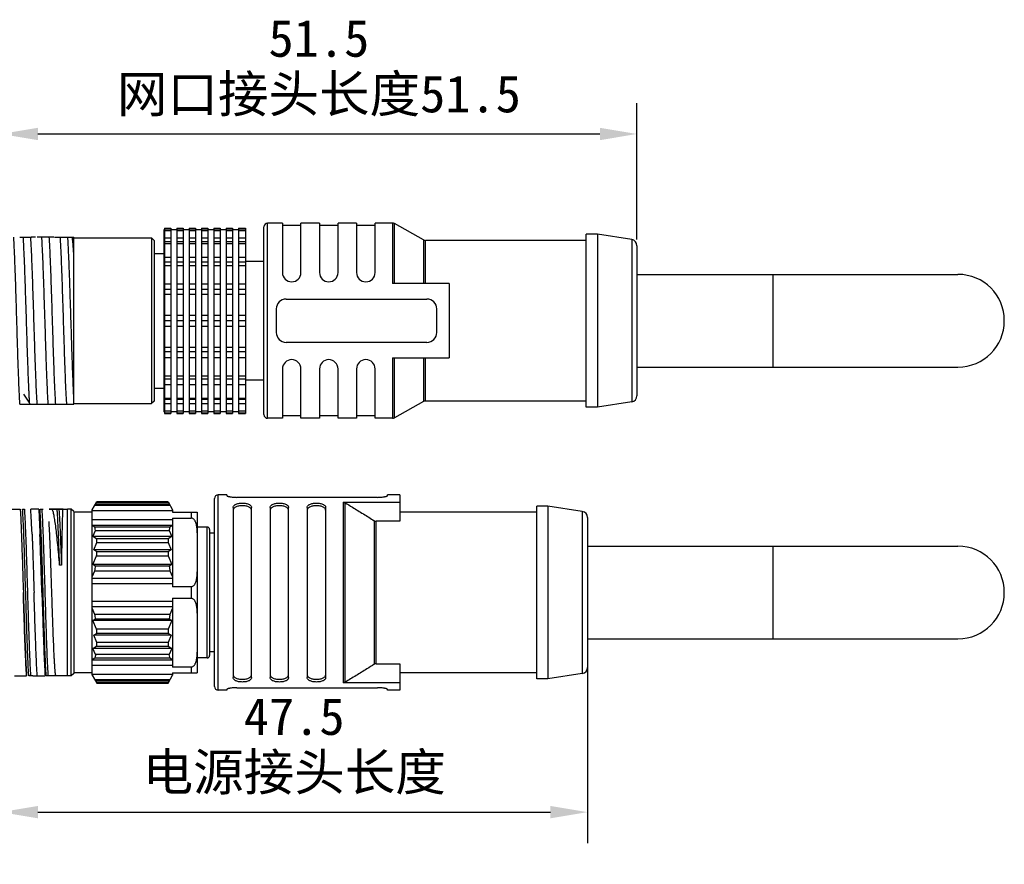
# Model space of a CAD drawing. Header units: millimetres. Extents: x 298 to 711, y 179 to 525.
# Tile 13 of 13: x 631 to 711, y 448 to 516. Entities that reach past the tile are written whole.
import ezdxf

# ---------------------------------------------------------------- set-up
doc = ezdxf.new("R2010")
doc.units = ezdxf.units.MM
doc.header["$LTSCALE"] = 32.67
doc.header["$PDMODE"] = 3
doc.header["$PDSIZE"] = 8
doc.layers.get('0').update_dxf_attribs({"linetype": 'CONTINUOUS'})
doc.layers.get('Defpoints').update_dxf_attribs({"linetype": 'CONTINUOUS'})
doc.layers.add('00_COMPONENTS', color=7, linetype='CONTINUOUS')
doc.layers.add('51__DRAFT_DIMS', color=7, linetype='CONTINUOUS')
doc.styles.get("Standard").update_dxf_attribs({"font": 'simfang.ttf'})
doc.dimstyles.new('DIMSTYLE_3', dxfattribs={"dimtxt": 3, "dimasz": 3, "dimexe": 2.5, "dimexo": 0.5, "dimgap": 0.75, "dimtad": 1, "dimdsep": 46, "dimtxsty": 'STANDARD', "dimblk": '_FILLED', "dimblk1": '_FILLED', "dimblk2": '_FILLED', "dimcen": 0.09, "dimclrt": 3, "dimazin": 2, "dimtp": 0.3, "dimtm": 0.3, "dimtfac": 1, "dimtofl": 0, "dimtmove": 0, "dimatfit": 3, "dimldrblk": '_FILLED', "dimfxl": 1, "dimtolj": 1, "dimarcsym": 0})

# ---------------------------------------------------------------- blocks, each defined once
blk = doc.blocks.new('_FILLED')
at = {"color": 0, "linetype": 'ByBlock'}
blk.add_solid([(0, 0), (-1, 0.167), (-1, -0.167)], dxfattribs=at)
blk = doc.blocks.new('*D33')
at = {"layer": '51__DRAFT_DIMS', "color": 0, "lineweight": -2}
for p, q in [((629.59, 509.242), (629.59, 504.242)), ((681.09, 498.198), (681.09, 509.242)), ((632.59, 506.742), (678.09, 506.742))]:
    blk.add_line(p, q, dxfattribs=at)
at = {"layer": 'Defpoints', "color": 0}
for p in [(629.59, 509.742), (681.09, 506.742), (681.09, 497.698)]:
    blk.add_point(p, dxfattribs=at)
at = {"layer": '51__DRAFT_DIMS', "color": 0, "linetype": 'ByBlock', "lineweight": -2, "xscale": 3, "yscale": 3, "zscale": 3, "rotation": 180}
blk.add_blockref('_FILLED', (629.59, 506.742), dxfattribs=at)
at = {"layer": '51__DRAFT_DIMS', "color": 0, "linetype": 'ByBlock', "lineweight": -2, "xscale": 3, "yscale": 3, "zscale": 3}
blk.add_blockref('_FILLED', (681.09, 506.742), dxfattribs=at)
at = {"layer": '51__DRAFT_DIMS', "insert": (655.34, 515.992), "char_height": 3, "attachment_point": 2, "line_spacing_factor": 0.9}
blk.add_mtext('\\A1;51.5\\P网口接头长度51.5', dxfattribs=at)
blk = doc.blocks.new('*D34')
at = {"layer": '51__DRAFT_DIMS', "color": 0, "lineweight": -2}
for p, q in [((677.09, 469.126), (677.09, 449.349)), ((629.59, 448.126), (629.59, 454.349)), ((632.59, 451.849), (674.09, 451.849))]:
    blk.add_line(p, q, dxfattribs=at)
at = {"layer": 'Defpoints', "color": 0}
for p in [(677.09, 469.626), (677.09, 451.849), (629.59, 447.626)]:
    blk.add_point(p, dxfattribs=at)
at = {"layer": '51__DRAFT_DIMS', "color": 0, "linetype": 'ByBlock', "lineweight": -2, "xscale": 3, "yscale": 3, "zscale": 3, "rotation": 180}
blk.add_blockref('_FILLED', (629.59, 451.849), dxfattribs=at)
at = {"layer": '51__DRAFT_DIMS', "color": 0, "linetype": 'ByBlock', "lineweight": -2, "xscale": 3, "yscale": 3, "zscale": 3}
blk.add_blockref('_FILLED', (677.09, 451.849), dxfattribs=at)
at = {"layer": '51__DRAFT_DIMS', "insert": (653.34, 461.099), "char_height": 3, "attachment_point": 2, "line_spacing_factor": 0.9}
blk.add_mtext('\\A1;47.5\\P电源接头长度', dxfattribs=at)

msp = doc.modelspace()

# ---------------------------------------------------------------- linework, layer by layer
at = {"layer": '00_COMPONENTS'}
for p, q in [((642.84, 499.126), (643.34, 499.126)), ((642.84, 499.126), (642.84, 484.126)), ((643.34, 499.126), (643.34, 484.126)), ((643.84, 499.126), (644.34, 499.126)), ((643.84, 499.126), (643.84, 484.126)), ((644.34, 499.126), (644.34, 484.126)), ((644.84, 499.126), (645.34, 499.126)), ((644.84, 499.126), (644.84, 484.126)), ((645.34, 499.126), (645.34, 484.126)), ((645.84, 499.126), (646.34, 499.126)), ((645.84, 499.126), (645.84, 484.126)), ((646.34, 499.126), (646.34, 484.126)), ((646.84, 499.126), (647.34, 499.126)), ((646.84, 499.126), (646.84, 484.126)), ((647.34, 499.126), (647.34, 484.126)), ((647.84, 499.126), (648.34, 499.126)), ((647.84, 499.126), (647.84, 484.126)), ((648.34, 499.126), (648.34, 484.126)), ((648.84, 499.126), (649.39, 499.126)), ((648.84, 499.126), (648.84, 484.126)), ((649.39, 499.126), (649.39, 484.126)), ((650.89, 484.026), (650.89, 499.226)), ((652.39, 499.526), (651.19, 499.526)), ((651.19, 483.726), (651.19, 499.526)), ((652.39, 499.526), (652.39, 495.526)), ((653.89, 499.326), (652.39, 499.326)), ((655.39, 499.526), (653.89, 499.526)), ((653.89, 495.526), (653.89, 499.526)), ((655.39, 499.526), (655.39, 495.526)), ((656.89, 499.326), (655.39, 499.326)), ((658.39, 499.526), (656.89, 499.526)), ((656.89, 495.526), (656.89, 499.526)), ((658.39, 499.526), (658.39, 495.526)), ((659.89, 499.326), (658.39, 499.326)), ((661.312, 499.526), (659.89, 499.526)), ((659.89, 495.526), (659.89, 499.526)), ((661.312, 499.526), (661.312, 494.626)), ((663.822, 498.164), (661.458, 499.487)), ((661.458, 494.626), (661.458, 499.487)), ((631.116, 498.376), (632.057, 498.376)), ((632.387, 498.376), (632.039, 498.376)), ((633.888, 498.376), (632.532, 498.376)), ((633.939, 498.376), (635.49, 498.376)), ((635.49, 484.876), (635.49, 498.376)), ((635.49, 498.326), (641.79, 498.326)), ((641.79, 498.326), (641.79, 484.926)), ((641.99, 498.126), (641.79, 498.326)), ((642.84, 498.992), (642.79, 498.992)), ((642.79, 498.992), (642.79, 484.26)), ((642.84, 499.077), (643.34, 499.077)), ((642.84, 498.92), (643.34, 498.92)), ((642.84, 498.334), (643.34, 498.334)), ((643.84, 498.992), (643.34, 498.992)), ((643.84, 499.077), (644.34, 499.077)), ((643.84, 498.92), (644.34, 498.92)), ((643.84, 498.334), (644.34, 498.334)), ((644.84, 498.992), (644.34, 498.992)), ((644.84, 499.077), (645.34, 499.077)), ((644.84, 498.92), (645.34, 498.92)), ((644.84, 498.334), (645.34, 498.334)), ((645.84, 498.992), (645.34, 498.992)), ((645.84, 499.077), (646.34, 499.077)), ((645.84, 498.92), (646.34, 498.92)), ((645.84, 498.334), (646.34, 498.334)), ((646.84, 498.992), (646.34, 498.992)), ((646.84, 499.077), (647.34, 499.077)), ((646.84, 498.92), (647.34, 498.92)), ((646.84, 498.334), (647.34, 498.334)), ((647.84, 498.992), (647.34, 498.992)), ((647.84, 499.077), (648.34, 499.077)), ((647.84, 498.92), (648.34, 498.92)), ((647.84, 498.334), (648.34, 498.334)), ((648.84, 498.992), (648.34, 498.992)), ((648.84, 499.077), (649.39, 499.077)), ((648.84, 498.92), (649.39, 498.92)), ((648.84, 498.334), (649.39, 498.334)), ((677.89, 498.626), (676.99, 498.626)), ((676.99, 484.626), (676.99, 498.626)), ((680.667, 498.192), (677.89, 498.626)), ((677.89, 498.626), (677.89, 484.626)), ((641.99, 498.126), (641.99, 485.126)), ((643.34, 498.005), (642.84, 498.005)), ((642.84, 497.884), (643.34, 497.884)), ((644.34, 498.005), (643.84, 498.005)), ((643.84, 497.884), (644.34, 497.884)), ((645.34, 498.005), (644.84, 498.005)), ((644.84, 497.884), (645.34, 497.884)), ((646.34, 498.005), (645.84, 498.005)), ((645.84, 497.884), (646.34, 497.884)), ((647.34, 498.005), (646.84, 498.005)), ((646.84, 497.884), (647.34, 497.884)), ((648.34, 498.005), (647.84, 498.005)), ((647.84, 497.884), (648.34, 497.884)), ((649.39, 498.005), (648.84, 498.005)), ((648.84, 497.884), (649.39, 497.884)), ((663.822, 498.164), (663.822, 494.626)), ((676.99, 498.126), (663.968, 498.126)), ((663.968, 494.626), (663.968, 498.126)), ((680.667, 498.192), (680.667, 485.06)), ((681.09, 497.698), (681.09, 485.554)), ((635.49, 496.964), (635.49, 496.972)), ((641.99, 497.076), (642.79, 497.076)), ((642.84, 496.782), (643.34, 496.782)), ((643.84, 496.782), (644.34, 496.782)), ((644.84, 496.782), (645.34, 496.782)), ((645.84, 496.782), (646.34, 496.782)), ((646.84, 496.782), (647.34, 496.782)), ((647.84, 496.782), (648.34, 496.782)), ((648.84, 496.782), (649.39, 496.782)), ((643.34, 496.36), (642.84, 496.36)), ((642.84, 496.093), (643.34, 496.093)), ((644.34, 496.36), (643.84, 496.36)), ((643.84, 496.093), (644.34, 496.093)), ((645.34, 496.36), (644.84, 496.36)), ((644.84, 496.093), (645.34, 496.093)), ((646.34, 496.36), (645.84, 496.36)), ((645.84, 496.093), (646.34, 496.093)), ((647.34, 496.36), (646.84, 496.36)), ((646.84, 496.093), (647.34, 496.093)), ((648.34, 496.36), (647.84, 496.36)), ((647.84, 496.093), (648.34, 496.093)), ((649.39, 496.36), (648.84, 496.36)), ((648.84, 496.093), (649.39, 496.093)), ((650.89, 496.426), (649.39, 496.426)), ((681.09, 495.376), (707.09, 495.376)), ((692.09, 495.376), (692.09, 487.876)), ((642.84, 494.609), (643.34, 494.609)), ((643.84, 494.609), (644.34, 494.609)), ((644.84, 494.609), (645.34, 494.609)), ((645.84, 494.609), (646.34, 494.609)), ((646.84, 494.609), (647.34, 494.609)), ((647.84, 494.609), (648.34, 494.609)), ((648.84, 494.609), (649.39, 494.609)), ((665.89, 494.626), (661.312, 494.626)), ((665.89, 494.626), (665.89, 488.626)), ((643.34, 494.145), (642.84, 494.145)), ((642.84, 493.764), (643.34, 493.764)), ((644.34, 494.145), (643.84, 494.145)), ((643.84, 493.764), (644.34, 493.764)), ((645.34, 494.145), (644.84, 494.145)), ((644.84, 493.764), (645.34, 493.764)), ((646.34, 494.145), (645.84, 494.145)), ((645.84, 493.764), (646.34, 493.764)), ((647.34, 494.145), (646.84, 494.145)), ((646.84, 493.764), (647.34, 493.764)), ((648.34, 494.145), (647.84, 494.145)), ((647.84, 493.764), (648.34, 493.764)), ((649.39, 494.145), (648.84, 494.145)), ((648.84, 493.764), (649.39, 493.764)), ((652.69, 493.376), (664.09, 493.376)), ((642.84, 492.075), (643.34, 492.075)), ((643.84, 492.075), (644.34, 492.075)), ((644.84, 492.075), (645.34, 492.075)), ((645.84, 492.075), (646.34, 492.075)), ((646.84, 492.075), (647.34, 492.075)), ((647.84, 492.075), (648.34, 492.075)), ((648.84, 492.075), (649.39, 492.075)), ((651.89, 492.576), (651.89, 490.676)), ((664.89, 490.676), (664.89, 492.576)), ((643.34, 491.626), (642.84, 491.626)), ((642.84, 491.176), (643.34, 491.176)), ((644.34, 491.626), (643.84, 491.626)), ((643.84, 491.176), (644.34, 491.176)), ((645.34, 491.626), (644.84, 491.626)), ((644.84, 491.176), (645.34, 491.176)), ((646.34, 491.626), (645.84, 491.626)), ((645.84, 491.176), (646.34, 491.176)), ((647.34, 491.626), (646.84, 491.626)), ((646.84, 491.176), (647.34, 491.176)), ((648.34, 491.626), (647.84, 491.626)), ((647.84, 491.176), (648.34, 491.176)), ((649.39, 491.626), (648.84, 491.626)), ((648.84, 491.176), (649.39, 491.176)), ((664.09, 489.876), (652.69, 489.876)), ((642.84, 489.488), (643.34, 489.488)), ((643.34, 489.106), (642.84, 489.106)), ((643.84, 489.488), (644.34, 489.488)), ((644.34, 489.106), (643.84, 489.106)), ((644.84, 489.488), (645.34, 489.488)), ((645.34, 489.106), (644.84, 489.106)), ((645.84, 489.488), (646.34, 489.488)), ((646.34, 489.106), (645.84, 489.106)), ((646.84, 489.488), (647.34, 489.488)), ((647.34, 489.106), (646.84, 489.106)), ((647.84, 489.488), (648.34, 489.488)), ((648.34, 489.106), (647.84, 489.106)), ((648.84, 489.488), (649.39, 489.488)), ((649.39, 489.106), (648.84, 489.106)), ((642.84, 488.643), (643.34, 488.643)), ((643.84, 488.643), (644.34, 488.643)), ((644.84, 488.643), (645.34, 488.643)), ((645.84, 488.643), (646.34, 488.643)), ((646.84, 488.643), (647.34, 488.643)), ((647.84, 488.643), (648.34, 488.643)), ((648.84, 488.643), (649.39, 488.643)), ((661.312, 488.626), (665.89, 488.626)), ((661.312, 488.626), (661.312, 483.726)), ((661.458, 483.764), (661.458, 488.626)), ((663.822, 488.626), (663.822, 485.087)), ((663.968, 485.126), (663.968, 488.626)), ((642.84, 487.158), (643.34, 487.158)), ((643.84, 487.158), (644.34, 487.158)), ((644.84, 487.158), (645.34, 487.158)), ((645.84, 487.158), (646.34, 487.158)), ((646.84, 487.158), (647.34, 487.158)), ((647.84, 487.158), (648.34, 487.158)), ((648.84, 487.158), (649.39, 487.158)), ((652.39, 487.726), (652.39, 483.726)), ((653.89, 483.726), (653.89, 487.726)), ((655.39, 487.726), (655.39, 483.726)), ((656.89, 483.726), (656.89, 487.726)), ((658.39, 487.726), (658.39, 483.726)), ((659.89, 483.726), (659.89, 487.726)), ((681.09, 487.876), (707.09, 487.876)), ((643.34, 486.891), (642.84, 486.891)), ((642.84, 486.469), (643.34, 486.469)), ((644.34, 486.891), (643.84, 486.891)), ((643.84, 486.469), (644.34, 486.469)), ((645.34, 486.891), (644.84, 486.891)), ((644.84, 486.469), (645.34, 486.469)), ((646.34, 486.891), (645.84, 486.891)), ((645.84, 486.469), (646.34, 486.469)), ((647.34, 486.891), (646.84, 486.891)), ((646.84, 486.469), (647.34, 486.469)), ((648.34, 486.891), (647.84, 486.891)), ((647.84, 486.469), (648.34, 486.469)), ((649.39, 486.891), (648.84, 486.891)), ((648.84, 486.469), (649.39, 486.469)), ((650.89, 486.826), (649.39, 486.826)), ((631.887, 485.029), (631.454, 485.681)), ((641.99, 486.176), (642.79, 486.176)), ((631.132, 484.876), (631.52, 484.876)), ((631.52, 484.876), (631.555, 484.876)), ((631.538, 484.876), (632.531, 484.876)), ((632.542, 484.876), (633.031, 484.876)), ((633.031, 484.876), (635.49, 484.876)), ((634.522, 484.876), (634.545, 484.876)), ((635.49, 484.926), (641.79, 484.926)), ((641.99, 485.126), (641.79, 484.926)), ((642.84, 485.367), (643.34, 485.367)), ((643.34, 485.247), (642.84, 485.247)), ((642.84, 484.917), (643.34, 484.917)), ((643.84, 485.367), (644.34, 485.367)), ((644.34, 485.247), (643.84, 485.247)), ((643.84, 484.917), (644.34, 484.917)), ((644.84, 485.367), (645.34, 485.367)), ((645.34, 485.247), (644.84, 485.247)), ((644.84, 484.917), (645.34, 484.917)), ((645.84, 485.367), (646.34, 485.367)), ((646.34, 485.247), (645.84, 485.247)), ((645.84, 484.917), (646.34, 484.917)), ((646.84, 485.367), (647.34, 485.367)), ((647.34, 485.247), (646.84, 485.247)), ((646.84, 484.917), (647.34, 484.917)), ((647.84, 485.367), (648.34, 485.367)), ((648.34, 485.247), (647.84, 485.247)), ((647.84, 484.917), (648.34, 484.917)), ((648.84, 485.367), (649.39, 485.367)), ((649.39, 485.247), (648.84, 485.247)), ((648.84, 484.917), (649.39, 484.917)), ((663.822, 485.087), (661.458, 483.764)), ((676.99, 485.126), (663.968, 485.126)), ((680.667, 485.06), (677.89, 484.626)), ((642.84, 484.26), (642.79, 484.26)), ((642.84, 484.331), (643.34, 484.331)), ((642.84, 484.175), (643.34, 484.175)), ((642.84, 484.126), (643.34, 484.126)), ((643.84, 484.26), (643.34, 484.26)), ((643.84, 484.331), (644.34, 484.331)), ((643.84, 484.175), (644.34, 484.175)), ((643.84, 484.126), (644.34, 484.126)), ((644.84, 484.26), (644.34, 484.26)), ((644.84, 484.331), (645.34, 484.331)), ((644.84, 484.175), (645.34, 484.175)), ((644.84, 484.126), (645.34, 484.126)), ((645.84, 484.26), (645.34, 484.26)), ((645.84, 484.331), (646.34, 484.331)), ((645.84, 484.175), (646.34, 484.175)), ((645.84, 484.126), (646.34, 484.126)), ((646.84, 484.26), (646.34, 484.26)), ((646.84, 484.331), (647.34, 484.331)), ((646.84, 484.175), (647.34, 484.175)), ((646.84, 484.126), (647.34, 484.126)), ((647.84, 484.26), (647.34, 484.26)), ((647.84, 484.331), (648.34, 484.331)), ((647.84, 484.175), (648.34, 484.175)), ((647.84, 484.126), (648.34, 484.126)), ((648.84, 484.26), (648.34, 484.26)), ((648.84, 484.331), (649.39, 484.331)), ((648.84, 484.175), (649.39, 484.175)), ((648.84, 484.126), (649.39, 484.126)), ((677.89, 484.626), (676.99, 484.626)), ((652.39, 483.726), (651.19, 483.726)), ((653.89, 483.926), (652.39, 483.926)), ((655.39, 483.726), (653.89, 483.726)), ((656.89, 483.926), (655.39, 483.926)), ((658.39, 483.726), (656.89, 483.726)), ((659.89, 483.926), (658.39, 483.926)), ((661.312, 483.726), (659.89, 483.726)), ((636.99, 476.326), (637.358, 476.963)), ((643.224, 476.786), (637.255, 476.786)), ((637.349, 476.948), (643.13, 476.948)), ((643.122, 476.963), (637.358, 476.963)), ((643.122, 476.963), (643.49, 476.326)), ((646.89, 462.026), (646.89, 477.226)), ((647.89, 477.526), (647.19, 477.526)), ((647.19, 461.726), (647.19, 477.526)), ((647.89, 477.526), (647.89, 477.468)), ((660.09, 477.33), (648.69, 477.33)), ((657.312, 476.934), (661.89, 476.934)), ((657.312, 476.934), (657.312, 462.318)), ((657.458, 462.359), (657.458, 476.893)), ((661.89, 477.526), (660.89, 477.526)), ((660.89, 477.468), (660.89, 477.526)), ((661.89, 477.526), (661.89, 475.392)), ((630.29, 476.376), (631.156, 476.376)), ((631.348, 476.375), (631.511, 476.375)), ((632.656, 476.376), (632.004, 476.376)), ((632.758, 476.375), (633.011, 476.375)), ((633.011, 476.375), (633.026, 476.375)), ((633.49, 476.376), (633.741, 476.376)), ((633.967, 476.376), (633.49, 476.376)), ((633.741, 476.376), (634.144, 476.376)), ((634.628, 476.376), (633.967, 476.376)), ((634.144, 476.376), (634.598, 476.376)), ((634.598, 476.376), (634.99, 476.376)), ((634.628, 476.376), (634.99, 476.376)), ((635.29, 476.376), (634.99, 476.376)), ((634.99, 462.876), (634.99, 476.376)), ((635.29, 462.876), (635.29, 476.376)), ((635.49, 476.176), (635.29, 476.376)), ((635.49, 476.176), (635.49, 463.076)), ((636.99, 476.126), (635.49, 476.126)), ((636.99, 462.926), (636.99, 476.326)), ((643.49, 476.226), (636.99, 476.226)), ((637.199, 476.688), (643.281, 476.688)), ((643.49, 476.326), (643.49, 476.126)), ((643.49, 476.126), (645.49, 476.126)), ((644.99, 476.126), (644.99, 475.657)), ((645.49, 476.126), (645.49, 463.126)), ((648.39, 476.496), (648.39, 462.756)), ((649.89, 462.756), (649.89, 476.496)), ((651.39, 476.496), (651.39, 462.756)), ((652.89, 462.756), (652.89, 476.496)), ((654.39, 476.496), (654.39, 462.756)), ((655.89, 462.756), (655.89, 476.496)), ((672.99, 476.126), (661.89, 476.126)), ((673.89, 476.626), (672.99, 476.626)), ((672.99, 462.626), (672.99, 476.626)), ((676.667, 476.192), (673.89, 476.626)), ((673.89, 476.626), (673.89, 462.626)), ((676.667, 476.192), (676.667, 463.06)), ((636.99, 475.524), (643.49, 475.524)), ((643.49, 475.657), (644.99, 475.657)), ((643.49, 475.657), (643.49, 470.095)), ((659.822, 475.435), (659.822, 463.816)), ((661.89, 475.392), (659.968, 475.392)), ((659.968, 463.86), (659.968, 475.392)), ((677.09, 475.698), (677.09, 463.554)), ((636.99, 475.09), (643.49, 475.09)), ((637.199, 474.921), (636.99, 475.054)), ((637.047, 474.151), (637.255, 474.644)), ((643.281, 474.921), (637.199, 474.921)), ((637.212, 474.861), (637.214, 474.853)), ((637.255, 474.644), (643.224, 474.644)), ((643.224, 474.644), (643.433, 474.151)), ((643.49, 475.054), (643.281, 474.921)), ((646.29, 474.926), (645.49, 474.926)), ((646.29, 464.326), (646.29, 474.926)), ((646.49, 474.726), (646.49, 464.526)), ((646.89, 474.426), (646.49, 474.426)), ((632.751, 474.291), (632.751, 474.279)), ((643.433, 474.151), (637.047, 474.151)), ((637.34, 473.965), (637.047, 474.151)), ((637.105, 473.075), (637.358, 473.673)), ((643.139, 473.965), (637.34, 473.965)), ((637.358, 473.673), (643.122, 473.673)), ((643.122, 473.673), (643.375, 473.075)), ((643.433, 474.151), (643.139, 473.965)), ((643.375, 473.075), (637.105, 473.075)), ((637.358, 472.915), (637.105, 473.075)), ((643.122, 472.915), (637.358, 472.915)), ((643.375, 473.075), (643.122, 472.915)), ((677.09, 473.376), (707.09, 473.376)), ((692.09, 473.376), (692.09, 465.876)), ((637.047, 471.9), (637.34, 472.594)), ((637.34, 472.594), (643.139, 472.594)), ((643.139, 472.594), (643.433, 471.9)), ((634.487, 471.831), (634.346, 471.831)), ((636.99, 470.898), (637.199, 471.393)), ((643.433, 471.9), (637.047, 471.9)), ((637.255, 471.767), (637.047, 471.9)), ((637.199, 471.393), (643.281, 471.393)), ((643.224, 471.767), (637.255, 471.767)), ((643.433, 471.9), (643.224, 471.767)), ((643.281, 471.393), (643.49, 470.898)), ((643.49, 470.761), (636.99, 470.761)), ((631.407, 469.667), (631.408, 469.626)), ((632.273, 469.667), (632.274, 469.626)), ((632.28, 469.451), (632.274, 469.626)), ((632.908, 469.626), (632.907, 469.667)), ((643.49, 470.327), (636.99, 470.327)), ((644.99, 470.095), (643.49, 470.095)), ((644.99, 470.095), (644.99, 469.157)), ((636.99, 468.924), (643.49, 468.924)), ((643.49, 469.157), (644.99, 469.157)), ((643.49, 469.157), (643.49, 463.595)), ((636.99, 468.49), (643.49, 468.49)), ((637.199, 467.859), (636.99, 468.354)), ((643.49, 468.354), (643.281, 467.859)), ((637.047, 467.352), (637.255, 467.484)), ((643.433, 467.352), (637.047, 467.352)), ((637.34, 466.658), (637.047, 467.352)), ((643.281, 467.859), (637.199, 467.859)), ((637.255, 467.484), (643.224, 467.484)), ((643.433, 467.352), (643.139, 466.658)), ((643.224, 467.484), (643.433, 467.352)), ((643.139, 466.658), (637.34, 466.658)), ((637.105, 466.176), (637.358, 466.336)), ((643.375, 466.176), (637.105, 466.176)), ((637.358, 465.578), (637.105, 466.176)), ((637.358, 466.336), (643.122, 466.336)), ((643.122, 466.336), (643.375, 466.176)), ((643.375, 466.176), (643.122, 465.578)), ((677.09, 465.876), (707.09, 465.876)), ((637.047, 465.1), (637.34, 465.286)), ((643.433, 465.1), (637.047, 465.1)), ((637.255, 464.608), (637.047, 465.1)), ((637.34, 465.286), (643.139, 465.286)), ((643.122, 465.578), (637.358, 465.578)), ((643.139, 465.286), (643.433, 465.1)), ((643.433, 465.1), (643.224, 464.608)), ((646.89, 464.826), (646.49, 464.826)), ((636.99, 464.198), (637.199, 464.331)), ((643.49, 464.161), (636.99, 464.161)), ((637.199, 464.331), (643.281, 464.331)), ((643.224, 464.608), (637.255, 464.608)), ((643.281, 464.331), (643.49, 464.198)), ((646.29, 464.326), (645.49, 464.326)), ((643.49, 463.727), (636.99, 463.727)), ((644.99, 463.595), (643.49, 463.595)), ((644.99, 463.595), (644.99, 463.126)), ((659.968, 463.86), (661.89, 463.86)), ((661.89, 463.86), (661.89, 461.726)), ((630.688, 462.876), (631.672, 462.876)), ((632.188, 462.876), (631.851, 462.875)), ((632.188, 462.876), (633.172, 462.876)), ((634.035, 462.876), (633.261, 462.875)), ((634.99, 462.876), (634.035, 462.876)), ((635.29, 462.876), (634.99, 462.876)), ((635.49, 463.076), (635.29, 462.876)), ((636.99, 463.126), (635.49, 463.126)), ((636.99, 463.026), (643.49, 463.026)), ((636.99, 462.926), (637.358, 462.289)), ((643.281, 462.564), (637.199, 462.564)), ((637.255, 462.466), (643.224, 462.466)), ((643.122, 462.289), (643.49, 462.926)), ((643.49, 463.126), (645.49, 463.126)), ((643.49, 463.126), (643.49, 462.926)), ((672.99, 463.126), (661.89, 463.126)), ((673.89, 462.626), (672.99, 462.626)), ((676.667, 463.06), (673.89, 462.626)), ((643.139, 462.319), (637.34, 462.319)), ((637.358, 462.289), (643.122, 462.289)), ((647.89, 461.726), (647.19, 461.726)), ((647.89, 461.783), (647.89, 461.726)), ((648.69, 461.922), (660.09, 461.922)), ((661.89, 462.318), (657.312, 462.318)), ((660.89, 461.726), (660.89, 461.783)), ((661.89, 461.726), (660.89, 461.726))]:
    msp.add_line(p, q, dxfattribs=at)
for centre, radius, start, end in [((651.19, 499.226), 0.3, 90, 180), ((661.312, 499.226), 0.3, 60.75118, 90), ((663.968, 498.426), 0.3, 240.75118, 270), ((680.59, 497.698), 0.5, 0, 81.11934), ((653.14, 495.526), 0.75, 180, 0), ((656.14, 495.526), 0.75, 180, 0), ((659.14, 495.526), 0.75, 180, 0), ((707.09, 491.626), 3.75, 270, 90), ((652.69, 492.576), 0.8, 90, 180), ((664.09, 492.576), 0.8, 0, 90), ((652.69, 490.676), 0.8, 180, 270), ((664.09, 490.676), 0.8, 270, 0), ((653.14, 487.726), 0.75, 0, 180), ((656.14, 487.726), 0.75, 0, 180), ((659.14, 487.726), 0.75, 0, 180), ((680.59, 485.554), 0.5, 278.88066, 0), ((663.968, 484.826), 0.3, 90, 119.24882), ((651.19, 484.026), 0.3, 180, 270), ((661.312, 484.026), 0.3, 270, 299.24882), ((647.19, 477.226), 0.3, 90, 180), ((676.59, 475.698), 0.5, 0, 81.11934), ((631.969, 473.715), 5.367, 12.33115, 12.99145), ((631.649, 473.645), 5.695, 10.09884, 12.23708), ((646.29, 474.726), 0.2, 0, 90), ((634.781, 474.366), 2.032, 182.12311, 182.43672), ((629.248, 473.343), 8.117, 2.33528, 4.39903), ((651.362, 473.335), 8.246, 175.61722, 177.64847), ((626.495, 473.334), 10.87, 356.0949, 357.79235), ((654.116, 473.341), 11.002, 182.21781, 183.89494), ((707.09, 469.626), 3.75, 270, 90), ((623.823, 473.6), 13.557, 350.62812, 352.23024), ((656.779, 473.619), 13.68, 187.77697, 189.36467), ((623.7, 465.633), 13.681, 7.77701, 9.36463), ((656.658, 465.651), 13.558, 170.62816, 172.2302), ((626.364, 465.911), 11.002, 2.21782, 3.89493), ((653.985, 465.918), 10.87, 176.09491, 177.79234), ((629.118, 465.917), 8.246, 355.6172, 357.64849), ((651.232, 465.909), 8.117, 182.33526, 184.39905), ((646.29, 464.526), 0.2, 270, 0), ((676.59, 463.554), 0.5, 278.88066, 0), ((647.19, 462.026), 0.3, 180, 270)]:
    msp.add_arc(centre, radius, start, end, dxfattribs=at)
for points, knots in [([(631.132, 484.876), (631.12, 485.05), (631.097, 485.437), (631.067, 486.076), (631.036, 486.824), (630.993, 487.995), (630.941, 489.606), (630.88, 491.626), (630.82, 493.646), (630.768, 495.258), (630.725, 496.428), (630.694, 497.176), (630.663, 497.815), (630.641, 498.203), (630.629, 498.376)], [0, 0, 0, 0, 0.038618, 0.086277, 0.142046, 0.204836, 0.346437, 0.500029, 0.653617, 0.795207, 0.857987, 0.913747, 0.961394, 1, 1, 1, 1]), ([(631.375, 498.376), (631.387, 498.2), (631.41, 497.812), (631.442, 497.177), (631.473, 496.442), (631.505, 495.621), (631.536, 494.728), (631.568, 493.78), (631.599, 492.793), (631.642, 491.452), (631.683, 490.118), (631.727, 488.817), (631.758, 487.905), (631.79, 487.06), (631.817, 486.405), (631.839, 485.925), (631.852, 485.65), (631.863, 485.444), (631.871, 485.3), (631.879, 485.162), (631.885, 485.073), (631.888, 485.03)], [0, 0, 0, 0, 0.039544, 0.08743, 0.142807, 0.204684, 0.271954, 0.343412, 0.41778, 0.493723, 0.644894, 0.717412, 0.786139, 0.849844, 0.907386, 0.93352, 0.957737, 0.969093, 0.979929, 0.990236, 1, 1, 1, 1]), ([(632.531, 484.876), (632.519, 485.055), (632.495, 485.453), (632.464, 486.104), (632.431, 486.857), (632.387, 488.025), (632.345, 489.28), (632.303, 490.597), (632.27, 491.626), (632.238, 492.655), (632.205, 493.665), (632.173, 494.636), (632.141, 495.552), (632.109, 496.394), (632.077, 497.148), (632.045, 497.799), (632.022, 498.196), (632.009, 498.376)], [0, 0, 0, 0, 0.03995, 0.08846, 0.144631, 0.20742, 0.348076, 0.423324, 0.5, 0.576676, 0.651924, 0.724341, 0.79258, 0.855369, 0.91154, 0.96005, 1, 1, 1, 1]), ([(632.876, 498.376), (632.888, 498.196), (632.912, 497.799), (632.944, 497.148), (632.975, 496.394), (633.007, 495.552), (633.04, 494.636), (633.073, 493.665), (633.104, 492.655), (633.136, 491.626), (633.17, 490.597), (633.202, 489.587), (633.228, 488.766), (633.25, 488.133), (633.272, 487.543), (633.299, 486.857), (633.331, 486.104), (633.362, 485.453), (633.385, 485.055), (633.398, 484.876)], [0, 0, 0, 0, 0.039951, 0.088461, 0.144631, 0.207421, 0.275659, 0.348077, 0.423324, 0.5, 0.576677, 0.651924, 0.724342, 0.759065, 0.79258, 0.85537, 0.911541, 0.96005, 1, 1, 1, 1]), ([(634.031, 484.876), (634.019, 485.055), (633.996, 485.453), (633.964, 486.104), (633.931, 486.857), (633.899, 487.7), (633.867, 488.615), (633.835, 489.587), (633.802, 490.597), (633.77, 491.626), (633.738, 492.655), (633.696, 493.972), (633.653, 495.226), (633.609, 496.395), (633.577, 497.148), (633.545, 497.799), (633.521, 498.196), (633.509, 498.376)], [0, 0, 0, 0, 0.03995, 0.08846, 0.144631, 0.20742, 0.275659, 0.348076, 0.423324, 0.5, 0.576676, 0.651924, 0.79258, 0.855369, 0.91154, 0.96005, 1, 1, 1, 1]), ([(634.376, 498.376), (634.388, 498.196), (634.411, 497.799), (634.443, 497.148), (634.476, 496.395), (634.508, 495.552), (634.54, 494.636), (634.571, 493.665), (634.605, 492.655), (634.638, 491.626), (634.669, 490.597), (634.701, 489.587), (634.734, 488.615), (634.767, 487.7), (634.798, 486.857), (634.829, 486.104), (634.862, 485.453), (634.886, 485.055), (634.898, 484.876)], [0, 0, 0, 0, 0.039947, 0.088456, 0.144629, 0.207418, 0.275656, 0.348073, 0.423321, 0.499997, 0.576674, 0.651921, 0.724339, 0.792578, 0.855367, 0.911538, 0.96005, 1, 1, 1, 1]), ([(635.49, 485.578), (635.479, 485.787), (635.458, 486.232), (635.428, 486.94), (635.398, 487.722), (635.358, 488.875), (635.319, 490.084), (635.28, 491.329), (635.25, 492.279), (635.22, 493.22), (635.181, 494.41), (635.142, 495.538), (635.101, 496.587), (635.071, 497.264), (635.042, 497.851), (635.02, 498.212), (635.009, 498.376)], [0, 0, 0, 0, 0.048902, 0.104494, 0.165898, 0.232146, 0.374928, 0.449207, 0.523854, 0.597691, 0.669549, 0.802843, 0.862172, 0.915348, 0.961533, 1, 1, 1, 1]), ([(635.49, 496.972), (635.481, 497.138), (635.466, 497.375), (635.445, 497.674), (635.43, 497.864), (635.416, 498.028), (635.401, 498.167), (635.386, 498.28), (635.376, 498.347), (635.37, 498.375)], [0, 0, 0, 0, 0.352858, 0.504993, 0.639928, 0.757109, 0.856292, 0.937289, 1, 1, 1, 1]), ([(631.888, 485.03), (631.888, 485.016), (631.89, 484.99), (631.893, 484.951), (631.895, 484.913), (631.897, 484.888), (631.898, 484.876)], [0, 0, 0, 0, 0.257294, 0.509731, 0.757281, 1, 1, 1, 1]), ([(647.89, 477.468), (647.89, 477.465), (647.893, 477.459), (647.899, 477.453), (647.909, 477.445), (647.926, 477.436), (647.952, 477.424), (647.986, 477.413), (648.026, 477.401), (648.072, 477.39), (648.145, 477.374), (648.249, 477.357), (648.438, 477.336), (648.587, 477.33), (648.69, 477.33)], [0, 0, 0, 0, 0.012862, 0.021439, 0.031822, 0.058466, 0.093232, 0.136052, 0.186655, 0.244657, 0.309589, 0.457986, 0.62673, 1, 1, 1, 1]), ([(648.39, 476.496), (648.39, 476.522), (648.399, 476.574), (648.439, 476.648), (648.505, 476.713), (648.596, 476.768), (648.709, 476.813), (648.841, 476.846), (648.987, 476.866), (649.14, 476.873), (649.293, 476.866), (649.439, 476.846), (649.571, 476.813), (649.684, 476.768), (649.774, 476.713), (649.841, 476.648), (649.881, 476.574), (649.89, 476.522), (649.89, 476.496)], [0, 0, 0, 0, 0.041846, 0.085789, 0.135282, 0.192709, 0.259068, 0.333837, 0.415135, 0.499998, 0.584861, 0.666159, 0.740928, 0.807286, 0.864715, 0.914197, 0.95815, 1, 1, 1, 1]), ([(651.39, 476.496), (651.39, 476.522), (651.399, 476.574), (651.439, 476.648), (651.505, 476.713), (651.596, 476.768), (651.709, 476.813), (651.841, 476.846), (651.987, 476.866), (652.14, 476.873), (652.293, 476.866), (652.439, 476.846), (652.571, 476.813), (652.684, 476.768), (652.774, 476.713), (652.841, 476.648), (652.881, 476.574), (652.89, 476.522), (652.89, 476.496)], [0, 0, 0, 0, 0.041853, 0.085802, 0.135283, 0.192713, 0.259069, 0.333839, 0.415136, 0.499999, 0.584861, 0.666159, 0.740929, 0.807286, 0.864717, 0.914198, 0.958146, 1, 1, 1, 1]), ([(654.39, 476.496), (654.39, 476.522), (654.399, 476.574), (654.439, 476.648), (654.505, 476.713), (654.596, 476.768), (654.709, 476.813), (654.841, 476.846), (654.987, 476.866), (655.14, 476.873), (655.293, 476.866), (655.439, 476.846), (655.571, 476.813), (655.684, 476.768), (655.774, 476.713), (655.841, 476.648), (655.881, 476.574), (655.89, 476.522), (655.89, 476.496)], [0, 0, 0, 0, 0.041853, 0.085802, 0.135283, 0.192713, 0.259069, 0.333839, 0.415136, 0.499999, 0.584861, 0.666159, 0.740929, 0.807286, 0.864717, 0.914198, 0.958146, 1, 1, 1, 1]), ([(657.312, 476.934), (657.337, 476.934), (657.389, 476.927), (657.436, 476.906), (657.458, 476.893)], [0, 0, 0, 0, 0.499964, 1, 1, 1, 1]), ([(657.458, 476.893), (657.656, 476.773), (658.002, 476.563), (658.496, 476.26), (659.086, 475.896), (659.528, 475.62), (659.822, 475.435)], [0, 0, 0, 0, 0.25, 0.4375, 0.625, 1, 1, 1, 1]), ([(660.09, 477.33), (660.193, 477.33), (660.342, 477.336), (660.531, 477.357), (660.634, 477.374), (660.708, 477.39), (660.754, 477.401), (660.794, 477.413), (660.827, 477.424), (660.854, 477.436), (660.871, 477.445), (660.881, 477.453), (660.887, 477.459), (660.89, 477.465), (660.89, 477.468)], [0, 0, 0, 0, 0.373271, 0.542016, 0.690413, 0.755346, 0.81335, 0.863951, 0.906768, 0.941539, 0.968192, 0.978575, 0.987147, 1, 1, 1, 1]), ([(631.155, 476.376), (631.164, 476.24), (631.181, 475.945), (631.204, 475.469), (631.227, 474.927), (631.241, 474.544), (631.248, 474.343)], [0, 0, 0, 0, 0.200376, 0.435644, 0.703181, 1, 1, 1, 1]), ([(631.851, 462.875), (631.839, 463.049), (631.817, 463.437), (631.786, 464.075), (631.755, 464.823), (631.712, 465.994), (631.66, 467.605), (631.6, 469.625), (631.539, 471.645), (631.487, 473.256), (631.444, 474.427), (631.413, 475.175), (631.382, 475.814), (631.36, 476.202), (631.348, 476.375)], [0, 0, 0, 0, 0.038605, 0.086251, 0.14201, 0.20479, 0.34638, 0.499967, 0.653559, 0.795161, 0.857951, 0.913722, 0.961381, 1, 1, 1, 1]), ([(631.489, 476.375), (631.501, 476.202), (631.523, 475.814), (631.554, 475.175), (631.585, 474.427), (631.628, 473.256), (631.68, 471.645), (631.741, 469.625), (631.801, 467.605), (631.853, 465.994), (631.896, 464.823), (631.927, 464.075), (631.958, 463.437), (631.98, 463.049), (631.992, 462.875)], [0, 0, 0, 0, 0.038619, 0.086278, 0.142049, 0.204839, 0.346441, 0.500033, 0.65362, 0.79521, 0.85799, 0.913749, 0.961395, 1, 1, 1, 1]), ([(632.115, 474.343), (632.098, 474.726), (632.072, 475.268), (632.034, 475.945), (632.014, 476.24), (632.004, 476.376)], [0, 0, 0, 0, 0.564306, 0.799586, 1, 1, 1, 1]), ([(632.656, 476.376), (632.66, 476.311), (632.668, 476.175), (632.68, 475.963), (632.691, 475.733), (632.707, 475.392), (632.722, 475.03), (632.737, 474.647), (632.744, 474.446), (632.748, 474.343)], [0, 0, 0, 0, 0.095676, 0.200374, 0.313801, 0.435641, 0.70318, 0.84813, 1, 1, 1, 1]), ([(633.261, 462.875), (633.249, 463.049), (633.227, 463.437), (633.196, 464.075), (633.165, 464.823), (633.122, 465.994), (633.07, 467.605), (633.01, 469.625), (632.949, 471.645), (632.897, 473.256), (632.854, 474.427), (632.823, 475.175), (632.792, 475.814), (632.77, 476.202), (632.758, 476.375)], [0, 0, 0, 0, 0.038605, 0.086251, 0.14201, 0.20479, 0.34638, 0.499967, 0.653559, 0.795161, 0.857951, 0.913722, 0.961381, 1, 1, 1, 1]), ([(632.899, 476.375), (632.911, 476.202), (632.933, 475.814), (632.964, 475.175), (632.995, 474.427), (633.038, 473.256), (633.09, 471.645), (633.151, 469.625), (633.211, 467.605), (633.263, 465.994), (633.306, 464.823), (633.337, 464.075), (633.368, 463.437), (633.39, 463.049), (633.402, 462.875)], [0, 0, 0, 0, 0.038619, 0.086278, 0.142049, 0.204839, 0.346441, 0.500033, 0.65362, 0.79521, 0.85799, 0.913749, 0.961395, 1, 1, 1, 1]), ([(634.346, 471.831), (634.321, 472.118), (634.273, 472.674), (634.198, 473.474), (634.124, 474.201), (634.049, 474.842), (633.985, 475.317), (633.932, 475.645), (633.895, 475.849), (633.858, 476.024), (633.821, 476.17), (633.788, 476.271), (633.762, 476.336), (633.748, 476.364), (633.741, 476.376)], [0, 0, 0, 0, 0.18838, 0.364256, 0.524358, 0.665728, 0.785781, 0.837132, 0.882398, 0.921398, 0.954009, 0.980181, 0.990872, 1, 1, 1, 1]), ([(634.346, 471.831), (634.329, 472.315), (634.297, 473.226), (634.255, 474.323), (634.22, 475.099), (634.196, 475.588), (634.171, 476.007), (634.153, 476.261), (634.144, 476.376)], [0, 0, 0, 0, 0.319536, 0.601415, 0.723791, 0.831817, 0.924215, 1, 1, 1, 1]), ([(634.285, 476.376), (634.295, 476.253), (634.314, 475.981), (634.34, 475.532), (634.366, 475.004), (634.382, 474.627), (634.391, 474.426)], [0, 0, 0, 0, 0.188147, 0.419526, 0.691341, 1, 1, 1, 1]), ([(634.598, 476.376), (634.595, 476.348), (634.59, 476.283), (634.583, 476.169), (634.577, 476.024), (634.567, 475.771), (634.555, 475.385), (634.541, 474.842), (634.528, 474.201), (634.514, 473.473), (634.5, 472.674), (634.491, 472.118), (634.487, 471.831)], [0, 0, 0, 0, 0.018271, 0.043427, 0.075359, 0.11392, 0.210181, 0.330407, 0.472344, 0.633323, 0.810318, 1, 1, 1, 1]), ([(649.89, 476.265), (649.89, 476.291), (649.881, 476.345), (649.841, 476.421), (649.775, 476.488), (649.685, 476.546), (649.572, 476.592), (649.44, 476.626), (649.294, 476.647), (649.14, 476.654), (648.986, 476.647), (648.84, 476.626), (648.708, 476.592), (648.595, 476.546), (648.504, 476.488), (648.438, 476.421), (648.398, 476.345), (648.39, 476.291), (648.39, 476.265)], [0, 0, 0, 0, 0.042679, 0.087217, 0.136946, 0.19429, 0.260348, 0.334711, 0.415572, 0.499998, 0.584425, 0.665285, 0.739648, 0.805705, 0.863051, 0.91277, 0.957315, 1, 1, 1, 1]), ([(652.89, 476.265), (652.89, 476.291), (652.881, 476.345), (652.841, 476.421), (652.775, 476.488), (652.685, 476.546), (652.572, 476.592), (652.44, 476.626), (652.294, 476.647), (652.14, 476.654), (651.986, 476.647), (651.84, 476.626), (651.708, 476.592), (651.595, 476.546), (651.504, 476.488), (651.438, 476.421), (651.398, 476.345), (651.39, 476.291), (651.39, 476.265)], [0, 0, 0, 0, 0.042691, 0.087229, 0.136948, 0.194301, 0.26035, 0.334716, 0.415576, 0.500001, 0.584427, 0.665286, 0.739652, 0.805703, 0.863058, 0.912762, 0.957307, 1, 1, 1, 1]), ([(655.89, 476.265), (655.89, 476.291), (655.881, 476.345), (655.841, 476.421), (655.775, 476.488), (655.685, 476.546), (655.572, 476.592), (655.44, 476.626), (655.294, 476.647), (655.14, 476.654), (654.986, 476.647), (654.84, 476.626), (654.708, 476.592), (654.595, 476.546), (654.504, 476.488), (654.438, 476.421), (654.398, 476.345), (654.39, 476.291), (654.39, 476.265)], [0, 0, 0, 0, 0.042691, 0.087229, 0.136948, 0.194301, 0.26035, 0.334716, 0.415576, 0.500001, 0.584427, 0.665286, 0.739652, 0.805703, 0.863058, 0.912762, 0.957307, 1, 1, 1, 1]), ([(633.714, 469.625), (633.696, 470.188), (633.66, 471.278), (633.606, 472.829), (633.559, 474.012), (633.52, 474.835), (633.5, 475.198), (633.49, 475.366)], [0, 0, 0, 0, 0.293989, 0.569707, 0.810017, 0.912118, 1, 1, 1, 1]), ([(645.49, 474.452), (645.49, 474.509), (645.488, 474.624), (645.478, 474.795), (645.458, 474.966), (645.423, 475.135), (645.381, 475.274), (645.334, 475.38), (645.291, 475.458), (645.237, 475.53), (645.17, 475.595), (645.101, 475.635), (645.039, 475.654), (645.006, 475.657), (644.99, 475.657)], [0, 0, 0, 0, 0.121474, 0.242999, 0.364693, 0.486762, 0.609579, 0.671612, 0.734296, 0.797954, 0.863105, 0.930356, 0.964987, 1, 1, 1, 1]), ([(659.822, 475.435), (659.843, 475.421), (659.891, 475.4), (659.942, 475.392), (659.968, 475.392)], [0, 0, 0, 0, 0.500064, 1, 1, 1, 1]), ([(634.391, 474.426), (634.408, 474.018), (634.441, 473.153), (634.471, 472.288), (634.487, 471.831)], [0, 0, 0, 0, 0.471436, 1, 1, 1, 1]), ([(643.224, 474.644), (643.229, 474.668), (643.246, 474.76), (643.265, 474.853), (643.281, 474.921)], [0, 0, 0, 0, 0.254328, 1, 1, 1, 1]), ([(631.248, 474.343), (631.262, 473.993), (631.29, 473.26), (631.343, 471.701), (631.381, 470.492), (631.407, 469.667)], [0, 0, 0, 0, 0.224535, 0.470623, 1, 1, 1, 1]), ([(632.115, 474.343), (632.115, 474.333), (632.116, 474.312), (632.117, 474.271), (632.119, 474.218), (632.122, 474.155), (632.125, 474.07), (632.13, 473.963), (632.135, 473.832), (632.14, 473.7), (632.146, 473.52), (632.155, 473.291), (632.164, 473.012), (632.178, 472.628), (632.194, 472.137), (632.214, 471.535), (632.234, 470.919), (632.253, 470.295), (632.266, 469.877), (632.273, 469.667)], [0, 0, 0, 0, 0.006625, 0.01328, 0.026668, 0.040163, 0.053761, 0.081265, 0.109168, 0.137458, 0.166124, 0.224529, 0.284286, 0.34529, 0.470618, 0.59965, 0.731498, 0.865255, 1, 1, 1, 1]), ([(632.748, 474.343), (632.748, 474.343), (632.748, 474.341), (632.748, 474.34), (632.748, 474.339)], [0, 0, 0, 0, 0.49912, 1, 1, 1, 1]), ([(632.748, 474.339), (632.749, 474.338), (632.749, 474.336), (632.749, 474.332), (632.749, 474.329), (632.749, 474.327)], [0, 0, 0, 0, 0.295722, 0.540894, 1, 1, 1, 1]), ([(632.749, 474.327), (632.749, 474.324), (632.75, 474.317), (632.75, 474.305), (632.75, 474.297), (632.751, 474.291)], [0, 0, 0, 0, 0.262691, 0.515676, 1, 1, 1, 1]), ([(632.751, 474.291), (632.75, 474.297), (632.75, 474.306), (632.75, 474.318), (632.749, 474.324), (632.749, 474.327)], [0, 0, 0, 0, 0.500494, 0.750356, 1, 1, 1, 1]), ([(632.907, 469.667), (632.894, 470.079), (632.869, 470.891), (632.836, 471.897), (632.81, 472.676), (632.79, 473.232), (632.774, 473.681), (632.762, 473.987), (632.756, 474.155), (632.753, 474.238), (632.751, 474.28)], [0, 0, 0, 0, 0.267902, 0.528427, 0.653743, 0.774641, 0.890316, 0.945954, 0.973181, 1, 1, 1, 1]), ([(644.99, 470.095), (645.006, 470.095), (645.039, 470.098), (645.101, 470.116), (645.17, 470.157), (645.237, 470.221), (645.291, 470.294), (645.334, 470.371), (645.381, 470.478), (645.423, 470.617), (645.458, 470.786), (645.478, 470.957), (645.488, 471.128), (645.49, 471.242), (645.49, 471.3)], [0, 0, 0, 0, 0.035017, 0.069652, 0.136903, 0.202046, 0.2657, 0.328378, 0.390408, 0.513234, 0.635308, 0.757002, 0.878526, 1, 1, 1, 1]), ([(631.672, 462.876), (631.659, 463.052), (631.636, 463.445), (631.603, 464.089), (631.571, 464.839), (631.526, 466.008), (631.483, 467.267), (631.441, 468.59), (631.419, 469.278), (631.408, 469.626)], [0, 0, 0, 0, 0.078577, 0.174712, 0.286491, 0.411991, 0.694238, 0.845586, 1, 1, 1, 1]), ([(631.408, 469.626), (631.419, 469.281), (631.441, 468.597), (631.483, 467.28), (631.525, 466.025), (631.569, 464.857), (631.601, 464.104), (631.633, 463.453), (631.656, 463.055), (631.668, 462.876)], [0, 0, 0, 0, 0.153353, 0.303849, 0.585161, 0.71074, 0.823082, 0.920102, 1, 1, 1, 1]), ([(632.908, 469.626), (632.919, 469.281), (632.941, 468.597), (632.983, 467.28), (633.025, 466.025), (633.069, 464.857), (633.101, 464.104), (633.133, 463.453), (633.156, 463.055), (633.168, 462.876)], [0, 0, 0, 0, 0.153353, 0.303848, 0.585161, 0.71074, 0.823082, 0.920102, 1, 1, 1, 1]), ([(634.035, 462.876), (634.031, 462.892), (634.024, 462.93), (634.009, 463.023), (633.992, 463.173), (633.973, 463.39), (633.953, 463.657), (633.933, 463.971), (633.914, 464.331), (633.894, 464.732), (633.866, 465.342), (633.832, 466.183), (633.793, 467.268), (633.754, 468.427), (633.728, 469.222), (633.714, 469.625)], [0, 0, 0, 0, 0.007566, 0.017073, 0.041868, 0.074236, 0.113936, 0.160661, 0.214046, 0.27367, 0.339062, 0.485032, 0.647334, 0.820824, 1, 1, 1, 1]), ([(632.534, 462.876), (632.522, 463.051), (632.5, 463.439), (632.468, 464.073), (632.437, 464.806), (632.394, 465.942), (632.341, 467.5), (632.301, 468.784), (632.28, 469.451)], [0, 0, 0, 0, 0.080109, 0.177098, 0.289243, 0.414549, 0.695505, 1, 1, 1, 1]), ([(645.49, 467.952), (645.49, 468.009), (645.488, 468.124), (645.478, 468.295), (645.458, 468.466), (645.423, 468.635), (645.381, 468.774), (645.334, 468.88), (645.291, 468.958), (645.237, 469.03), (645.17, 469.095), (645.101, 469.135), (645.039, 469.154), (645.006, 469.157), (644.99, 469.157)], [0, 0, 0, 0, 0.121474, 0.242999, 0.364693, 0.486762, 0.609579, 0.671612, 0.734296, 0.797954, 0.863105, 0.930356, 0.964987, 1, 1, 1, 1]), ([(637.255, 464.608), (637.251, 464.584), (637.234, 464.491), (637.215, 464.399), (637.199, 464.331)], [0, 0, 0, 0, 0.254328, 1, 1, 1, 1]), ([(643.281, 464.331), (643.276, 464.353), (643.255, 464.445), (643.237, 464.538), (643.224, 464.608)], [0, 0, 0, 0, 0.245682, 1, 1, 1, 1]), ([(644.99, 463.595), (645.006, 463.595), (645.039, 463.598), (645.101, 463.616), (645.17, 463.657), (645.237, 463.721), (645.291, 463.794), (645.334, 463.871), (645.381, 463.978), (645.423, 464.117), (645.458, 464.286), (645.478, 464.457), (645.488, 464.628), (645.49, 464.742), (645.49, 464.8)], [0, 0, 0, 0, 0.035018, 0.069654, 0.136906, 0.202049, 0.265702, 0.32838, 0.39041, 0.513235, 0.635309, 0.757002, 0.878526, 1, 1, 1, 1]), ([(659.822, 463.816), (659.626, 463.693), (659.282, 463.478), (658.791, 463.173), (658.2, 462.809), (657.755, 462.539), (657.458, 462.359)], [0, 0, 0, 0, 0.25, 0.4375, 0.625, 1, 1, 1, 1]), ([(659.968, 463.86), (659.942, 463.86), (659.891, 463.852), (659.843, 463.83), (659.822, 463.816)], [0, 0, 0, 0, 0.499937, 1, 1, 1, 1]), ([(648.39, 462.987), (648.39, 462.96), (648.398, 462.906), (648.438, 462.83), (648.504, 462.763), (648.595, 462.706), (648.708, 462.66), (648.84, 462.625), (648.986, 462.604), (649.14, 462.597), (649.294, 462.604), (649.44, 462.625), (649.572, 462.659), (649.685, 462.706), (649.775, 462.763), (649.841, 462.83), (649.881, 462.906), (649.89, 462.96), (649.89, 462.987)], [0, 0, 0, 0, 0.042678, 0.087229, 0.136942, 0.194293, 0.260348, 0.334712, 0.415573, 0.499999, 0.584425, 0.665286, 0.739649, 0.805704, 0.863051, 0.912773, 0.957314, 1, 1, 1, 1]), ([(649.89, 462.756), (649.89, 462.73), (649.881, 462.677), (649.841, 462.604), (649.774, 462.539), (649.684, 462.483), (649.571, 462.439), (649.439, 462.406), (649.293, 462.385), (649.14, 462.379), (648.987, 462.385), (648.841, 462.406), (648.709, 462.439), (648.596, 462.483), (648.505, 462.539), (648.439, 462.604), (648.399, 462.677), (648.39, 462.73), (648.39, 462.756)], [0, 0, 0, 0, 0.041846, 0.085789, 0.135282, 0.192709, 0.259068, 0.333837, 0.415135, 0.499998, 0.584861, 0.666159, 0.740928, 0.807286, 0.864715, 0.914197, 0.95815, 1, 1, 1, 1]), ([(651.39, 462.987), (651.39, 462.96), (651.398, 462.906), (651.438, 462.83), (651.504, 462.763), (651.595, 462.706), (651.708, 462.659), (651.84, 462.625), (651.986, 462.604), (652.14, 462.597), (652.294, 462.604), (652.44, 462.625), (652.572, 462.66), (652.685, 462.706), (652.775, 462.763), (652.841, 462.83), (652.881, 462.906), (652.89, 462.96), (652.89, 462.987)], [0, 0, 0, 0, 0.04269, 0.087231, 0.136949, 0.194294, 0.260355, 0.334715, 0.415574, 0.500002, 0.584426, 0.665292, 0.73964, 0.805713, 0.863048, 0.912777, 0.957306, 1, 1, 1, 1]), ([(652.89, 462.756), (652.89, 462.73), (652.881, 462.677), (652.841, 462.604), (652.774, 462.539), (652.684, 462.483), (652.571, 462.439), (652.439, 462.406), (652.293, 462.385), (652.14, 462.379), (651.987, 462.385), (651.841, 462.406), (651.709, 462.439), (651.596, 462.483), (651.505, 462.539), (651.439, 462.604), (651.399, 462.677), (651.39, 462.73), (651.39, 462.756)], [0, 0, 0, 0, 0.041853, 0.085802, 0.135283, 0.192713, 0.259069, 0.333839, 0.415136, 0.499999, 0.584861, 0.666159, 0.740929, 0.807286, 0.864717, 0.914198, 0.958146, 1, 1, 1, 1]), ([(654.39, 462.987), (654.39, 462.96), (654.398, 462.906), (654.438, 462.83), (654.504, 462.763), (654.595, 462.706), (654.708, 462.659), (654.84, 462.625), (654.986, 462.604), (655.14, 462.597), (655.294, 462.604), (655.44, 462.625), (655.572, 462.66), (655.685, 462.706), (655.775, 462.763), (655.841, 462.83), (655.881, 462.906), (655.89, 462.96), (655.89, 462.987)], [0, 0, 0, 0, 0.04269, 0.087231, 0.136949, 0.194294, 0.260355, 0.334715, 0.415574, 0.500002, 0.584426, 0.665292, 0.73964, 0.805713, 0.863048, 0.912777, 0.957306, 1, 1, 1, 1]), ([(655.89, 462.756), (655.89, 462.73), (655.881, 462.677), (655.841, 462.604), (655.774, 462.539), (655.684, 462.483), (655.571, 462.439), (655.439, 462.406), (655.293, 462.385), (655.14, 462.379), (654.987, 462.385), (654.841, 462.406), (654.709, 462.439), (654.596, 462.483), (654.505, 462.539), (654.439, 462.604), (654.399, 462.677), (654.39, 462.73), (654.39, 462.756)], [0, 0, 0, 0, 0.041853, 0.085802, 0.135283, 0.192713, 0.259069, 0.333839, 0.415136, 0.499999, 0.584861, 0.666159, 0.740929, 0.807286, 0.864717, 0.914198, 0.958146, 1, 1, 1, 1]), ([(648.69, 461.922), (648.587, 461.922), (648.438, 461.916), (648.249, 461.894), (648.145, 461.877), (648.072, 461.862), (648.026, 461.85), (647.986, 461.839), (647.952, 461.827), (647.926, 461.816), (647.909, 461.806), (647.899, 461.799), (647.893, 461.792), (647.89, 461.787), (647.89, 461.783)], [0, 0, 0, 0, 0.373271, 0.542016, 0.690413, 0.755346, 0.81335, 0.863951, 0.906768, 0.941539, 0.968192, 0.978575, 0.987147, 1, 1, 1, 1]), ([(657.458, 462.359), (657.436, 462.346), (657.389, 462.325), (657.337, 462.318), (657.312, 462.318)], [0, 0, 0, 0, 0.500052, 1, 1, 1, 1]), ([(660.89, 461.783), (660.89, 461.787), (660.887, 461.792), (660.881, 461.799), (660.871, 461.806), (660.854, 461.816), (660.827, 461.827), (660.794, 461.839), (660.754, 461.85), (660.708, 461.862), (660.634, 461.877), (660.531, 461.894), (660.342, 461.916), (660.193, 461.922), (660.09, 461.922)], [0, 0, 0, 0, 0.012862, 0.021439, 0.031822, 0.058466, 0.093232, 0.136052, 0.186655, 0.244657, 0.309589, 0.457986, 0.62673, 1, 1, 1, 1])]:
    msp.add_open_spline(points, degree=3, knots=knots, dxfattribs=at)

# ---------------------------------------------------------------- dimensions: what is measured, and where the dimension line sits
at = {"layer": '51__DRAFT_DIMS'}
for base, p1, p2, text, picture, middle in [((681.09, 506.742), (629.59, 509.742), (681.09, 497.698), '<>\\P网口接头长度51.5', '*D33', (655.34, 506.742)), ((677.09, 451.849), (629.59, 447.626), (677.09, 469.626), '<>\\P电源接头长度', '*D34', (653.34, 451.849))]:
    dim = msp.add_linear_dim(base=base, p1=p1, p2=p2, text=text, dimstyle='DIMSTYLE_3', override={"dimclrt": 256}, dxfattribs=at)
    dim.commit()
    dim.dimension.update_dxf_attribs({"geometry": picture, "text_midpoint": middle, "dimtype": 160})

doc.saveas('drawing.dxf')
